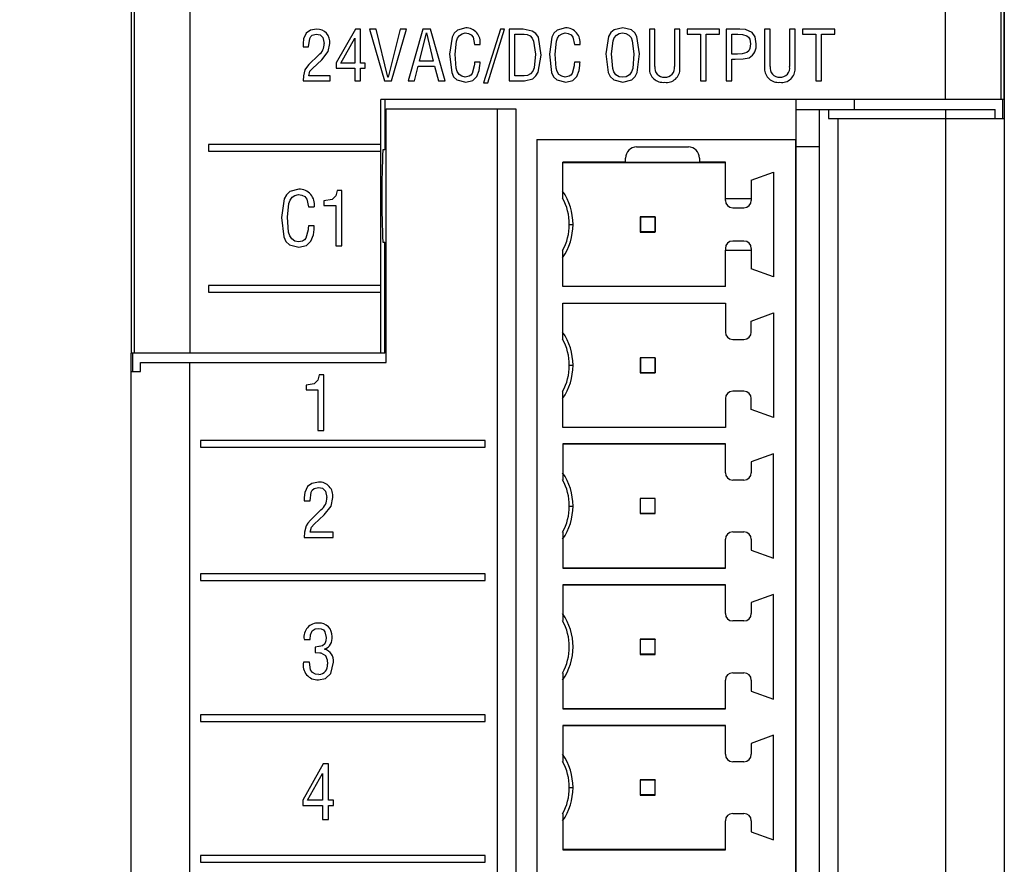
# Model space of a CAD drawing. Header units: millimetres. Extents: x 0 to 559, y 0 to 432.
# Tile 5 of 23: x 130 to 157, y 149 to 172. Entities that reach past the tile are written whole.
import ezdxf

# ---------------------------------------------------------------- set-up
doc = ezdxf.new("R2010")
doc.units = ezdxf.units.MM
doc.header["$LTSCALE"] = 2
doc.layers.add('DIMENSIONS', color=140, linetype='Continuous', lineweight=25)
doc.styles.add('SLDTEXTSTYLE0', font='TXT', dxfattribs={"width": 0.7})
doc.dimstyles.new('SLDDIMSTYLE0', dxfattribs={"dimtxt": 4.316016, "dimasz": 6.604, "dimexe": 0, "dimexo": 0.0625, "dimgap": 1.079004, "dimtad": 0, "dimtih": 1, "dimtoh": 1, "dimdec": 1, "dimrnd": 1e-09, "dimzin": 12, "dimdsep": 46, "dimtxsty": 'SLDTEXTSTYLE0', "dimsah": 1, "dimcen": 0.09, "dimadec": 0, "dimazin": 3, "dimtfac": 1, "dimtdec": 1, "dimtofl": 0, "dimtmove": 0, "dimatfit": 3, "dimfxl": 0, "dimfrac": 2, "dimtolj": 1, "dimtzin": 12, "dimarcsym": 0})

# ---------------------------------------------------------------- blocks, each defined once
blk = doc.blocks.new('_D')
at = {"layer": 'DIMENSIONS'}
for p, q in [((132.632, 200.337), (105.236, 200.337)), ((111.586, 200.337), (111.586, 155.89)), ((105.173, 148.064), (103.724, 148.064)), ((103.724, 148.064), (103.724, 141.204)), ((117.999, 148.064), (119.448, 148.064)), ((119.448, 148.064), (119.448, 141.204)), ((103.724, 141.204), (105.173, 141.204)), ((119.448, 141.204), (117.999, 141.204)), ((111.586, 95.791), (111.586, 140.238)), ((142.284, 95.791), (105.236, 95.791))]:
    blk.add_line(p, q, dxfattribs=at)
for points in [[(111.586, 200.337), (110.57, 193.733), (112.602, 193.733)], [(111.586, 95.791), (112.602, 102.395), (110.57, 102.395)]]:
    blk.add_solid(points, dxfattribs=at)
at = {"layer": 'DIMENSIONS', "char_height": 4.2333, "attachment_point": 1, "style": 'SLDTEXTSTYLE0'}
for s, insert in [('104.5', (103.378, 154.487)), ('4.12', (105.173, 146.662))]:
    blk.add_mtext(s, dxfattribs=dict(at, insert=insert))

msp = doc.modelspace()

# ---------------------------------------------------------------- linework, layer by layer
for p, q in [((133.017, 194.482), (133.017, 162.621)), ((156.627, 169.482), (156.627, 194.482)), ((156.629, 194.378), (156.629, 168.964)), ((133.108, 162.621), (133.108, 191.912)), ((134.608, 191.912), (134.608, 162.621)), ((155.035, 169.482), (155.035, 191.912)), ((156.535, 191.912), (156.535, 169.482)), ((139.081, 171.383), (138.565, 170.469)), ((139.219, 171.383), (139.081, 171.383)), ((139.219, 170.466), (139.219, 171.383)), ((139.639, 171.383), (139.467, 171.383)), ((139.467, 171.383), (139.869, 169.983)), ((139.962, 170.085), (139.639, 171.383)), ((140.293, 171.383), (139.966, 170.085)), ((140.061, 169.983), (140.465, 171.383)), ((140.465, 171.383), (140.293, 171.383)), ((140.905, 171.383), (140.505, 169.983)), ((140.817, 170.518), (141.002, 171.281)), ((141.11, 171.383), (140.905, 171.383)), ((141.002, 171.281), (141.006, 171.281)), ((141.006, 171.281), (141.187, 170.518)), ((141.505, 169.983), (141.11, 171.383)), ((143.001, 171.383), (142.547, 169.93)), ((142.661, 169.93), (143.115, 171.383)), ((143.115, 171.383), (143.001, 171.383)), ((143.622, 171.383), (143.241, 171.383)), ((143.241, 171.383), (143.241, 169.983)), ((143.391, 170.119), (143.391, 171.247)), ((143.391, 171.247), (143.641, 171.247)), ((147.182, 171.383), (147.032, 171.383)), ((147.032, 171.383), (147.032, 170.317)), ((147.182, 170.373), (147.182, 171.383)), ((147.707, 171.383), (147.707, 170.373)), ((147.857, 171.383), (147.707, 171.383)), ((147.857, 170.317), (147.857, 171.383)), ((148.929, 171.383), (148.054, 171.383)), ((148.054, 171.383), (148.054, 171.247)), ((148.054, 171.247), (148.416, 171.247)), ((148.416, 171.247), (148.416, 169.983)), ((148.567, 171.247), (148.929, 171.247)), ((148.567, 169.983), (148.567, 171.247)), ((148.929, 171.247), (148.929, 171.383)), ((149.109, 171.383), (149.109, 169.983)), ((149.477, 171.383), (149.109, 171.383)), ((149.259, 171.247), (149.424, 171.247)), ((149.259, 170.708), (149.259, 171.247)), ((150.147, 171.383), (150.147, 170.317)), ((150.298, 171.383), (150.147, 171.383)), ((150.298, 170.373), (150.298, 171.383)), ((150.823, 171.383), (150.823, 170.373)), ((150.973, 171.383), (150.823, 171.383)), ((150.973, 170.317), (150.973, 171.383)), ((152.045, 171.383), (151.17, 171.383)), ((151.17, 171.383), (151.17, 171.247)), ((151.17, 171.247), (151.532, 171.247)), ((151.532, 171.247), (151.532, 169.983)), ((151.683, 171.247), (152.045, 171.247)), ((151.683, 169.983), (151.683, 171.247)), ((152.045, 171.247), (152.045, 171.383)), ((137.666, 170.995), (137.666, 170.909)), ((138.684, 170.466), (139.065, 171.139)), ((139.065, 171.139), (139.069, 171.139)), ((139.069, 171.139), (139.069, 170.466)), ((142.305, 170.969), (142.456, 170.97)), ((145.006, 170.969), (145.157, 170.97)), ((137.666, 170.909), (137.817, 170.909)), ((138.088, 170.683), (137.824, 170.424)), ((145.853, 170.716), (145.853, 170.716)), ((146.614, 170.712), (146.614, 170.712)), ((149.414, 170.708), (149.259, 170.708)), ((137.919, 170.324), (138.17, 170.555)), ((138.565, 170.469), (138.565, 170.329)), ((139.069, 170.466), (138.684, 170.466)), ((139.344, 170.466), (139.219, 170.466)), ((139.344, 170.329), (139.344, 170.466)), ((141.187, 170.518), (140.817, 170.518)), ((142.456, 170.489), (142.306, 170.489)), ((145.156, 170.489), (145.006, 170.489)), ((149.259, 169.983), (149.259, 170.572)), ((149.259, 170.572), (149.355, 170.572)), ((138.565, 170.329), (139.069, 170.329)), ((139.069, 170.329), (139.069, 169.983)), ((139.219, 170.329), (139.344, 170.329)), ((139.219, 169.983), (139.219, 170.329)), ((140.677, 169.983), (140.779, 170.381)), ((140.779, 170.381), (141.223, 170.381)), ((141.223, 170.381), (141.333, 169.983)), ((137.665, 169.983), (138.403, 169.983)), ((138.403, 170.119), (137.818, 170.119)), ((138.403, 169.983), (138.403, 170.119)), ((139.069, 169.983), (139.219, 169.983)), ((139.869, 169.983), (140.061, 169.983)), ((139.966, 170.085), (139.962, 170.085)), ((140.505, 169.983), (140.677, 169.983)), ((141.333, 169.983), (141.505, 169.983)), ((142.547, 169.93), (142.661, 169.93)), ((143.241, 169.983), (143.65, 169.983)), ((143.641, 170.119), (143.391, 170.119)), ((148.416, 169.983), (148.567, 169.983)), ((149.109, 169.983), (149.259, 169.983)), ((151.532, 169.983), (151.683, 169.983)), ((155.035, 169.482), (139.771, 169.482)), ((139.771, 168.264), (139.771, 169.482)), ((139.876, 169.482), (139.876, 168.121)), ((150.989, 169.482), (150.989, 169.214)), ((152.569, 169.482), (152.569, 169.214)), ((156.535, 169.482), (155.035, 169.482)), ((156.627, 169.482), (156.535, 169.482)), ((156.591, 168.964), (156.591, 169.482)), ((139.916, 162.371), (139.916, 169.231)), ((139.916, 169.231), (142.921, 169.231)), ((142.921, 97.426), (142.921, 169.231)), ((142.921, 169.231), (143.416, 169.231)), ((143.416, 169.231), (143.416, 97.426)), ((150.989, 169.214), (150.989, 168.214)), ((150.989, 169.214), (151.629, 169.214)), ((151.629, 169.214), (151.879, 169.214)), ((151.629, 97.455), (151.629, 169.214)), ((151.879, 169.214), (151.879, 168.964)), ((151.879, 169.214), (155.041, 169.214)), ((155.041, 169.214), (155.041, 168.964)), ((155.041, 169.214), (156.379, 169.214)), ((156.379, 168.964), (156.379, 169.214)), ((151.879, 168.964), (152.129, 168.964)), ((152.129, 168.964), (152.129, 97.455)), ((152.129, 168.964), (155.043, 168.964)), ((155.043, 168.964), (155.043, 97.481)), ((155.043, 168.964), (156.629, 168.964)), ((156.629, 168.964), (156.629, 97.481)), ((143.987, 168.402), (150.987, 168.402)), ((143.987, 168.402), (143.987, 99.067)), ((150.987, 168.402), (150.987, 99.067)), ((135.108, 168.264), (135.108, 168.084)), ((139.771, 168.264), (135.108, 168.264)), ((135.108, 168.084), (139.771, 168.084)), ((139.771, 168.084), (139.771, 168.264)), ((139.771, 164.454), (139.771, 168.084)), ((139.876, 168.121), (139.825, 168.121)), ((146.687, 168.198), (148.087, 168.198)), ((150.989, 168.214), (150.989, 97.644)), ((150.989, 168.214), (151.629, 168.214)), ((146.387, 167.782), (144.687, 167.782)), ((144.687, 166.811), (144.687, 167.782)), ((149.087, 167.772), (144.687, 167.772)), ((146.387, 167.782), (146.387, 167.898)), ((146.387, 167.775), (146.387, 167.782)), ((148.387, 167.775), (146.387, 167.775)), ((148.387, 167.898), (148.387, 167.782)), ((149.087, 167.782), (148.387, 167.782)), ((148.387, 167.782), (148.387, 167.775)), ((149.087, 166.802), (149.087, 167.782)), ((149.787, 167.298), (150.387, 167.517)), ((150.387, 167.517), (150.387, 164.687)), ((149.787, 167.298), (149.787, 166.802)), ((138.713, 167.02), (138.587, 167.02)), ((138.713, 165.52), (138.713, 167.02)), ((138.231, 166.741), (138.231, 166.614)), ((149.087, 166.802), (149.787, 166.802)), ((149.087, 166.752), (149.087, 166.802)), ((149.787, 166.802), (149.787, 166.752)), ((137.81, 166.576), (137.971, 166.577)), ((138.231, 166.614), (138.552, 166.614)), ((138.552, 166.614), (138.552, 165.52)), ((149.287, 166.552), (149.587, 166.552)), ((146.787, 166.302), (146.781, 166.307)), ((147.192, 166.307), (146.781, 166.307)), ((146.781, 166.307), (146.781, 165.897)), ((147.187, 166.302), (146.787, 166.302)), ((146.787, 166.302), (146.787, 165.902)), ((147.192, 166.307), (147.187, 166.302)), ((147.187, 166.302), (147.187, 165.902)), ((147.192, 165.897), (147.192, 166.307)), ((137.971, 166.062), (137.81, 166.062)), ((144.867, 166.102), (144.967, 166.102)), ((146.787, 165.902), (146.781, 165.897)), ((146.781, 165.897), (147.192, 165.897)), ((147.187, 165.902), (146.787, 165.902)), ((147.192, 165.897), (147.187, 165.902)), ((139.825, 165.621), (139.876, 165.621)), ((139.876, 162.621), (139.876, 165.621)), ((149.587, 165.652), (149.287, 165.652)), ((138.552, 165.52), (138.713, 165.52)), ((144.687, 164.422), (144.687, 165.393)), ((149.087, 165.452), (149.087, 165.402)), ((149.087, 164.422), (149.087, 165.402)), ((149.087, 165.402), (149.787, 165.402)), ((149.787, 165.452), (149.787, 165.402)), ((149.787, 165.402), (149.787, 164.906)), ((150.387, 164.687), (149.787, 164.906)), ((135.108, 164.454), (135.108, 164.274)), ((139.771, 164.454), (135.108, 164.454)), ((139.771, 164.274), (139.771, 164.454)), ((144.687, 164.432), (149.087, 164.432)), ((149.087, 164.422), (144.687, 164.422)), ((135.108, 164.274), (139.771, 164.274)), ((139.771, 162.621), (139.771, 164.274)), ((144.687, 163.972), (149.087, 163.972)), ((144.687, 163.001), (144.687, 163.972)), ((149.087, 163.962), (144.687, 163.962)), ((149.087, 163.972), (149.087, 163.192)), ((149.787, 163.488), (150.387, 163.707)), ((149.787, 163.192), (149.787, 163.488)), ((150.387, 163.707), (150.387, 160.877)), ((149.287, 162.992), (149.587, 162.992)), ((133.108, 162.621), (133.017, 162.621)), ((133.019, 162.121), (133.019, 162.621)), ((133.057, 162.621), (133.057, 162.121)), ((134.608, 162.621), (133.108, 162.621)), ((139.771, 162.621), (134.608, 162.621)), ((139.876, 162.621), (139.771, 162.621)), ((146.781, 162.497), (146.781, 162.087)), ((146.787, 162.492), (146.781, 162.497)), ((147.192, 162.497), (146.781, 162.497)), ((146.787, 162.492), (146.787, 162.092)), ((147.187, 162.492), (146.787, 162.492)), ((147.192, 162.497), (147.187, 162.492)), ((147.187, 162.492), (147.187, 162.092)), ((147.192, 162.087), (147.192, 162.497)), ((133.267, 162.121), (133.267, 162.371)), ((133.267, 162.371), (134.603, 162.371)), ((134.603, 97.498), (134.603, 162.371)), ((134.603, 162.371), (139.916, 162.371)), ((144.867, 162.292), (144.967, 162.292)), ((133.017, 162.121), (133.267, 162.121)), ((133.017, 97.498), (133.017, 162.121)), ((138.227, 162.032), (138.101, 162.032)), ((138.227, 160.532), (138.227, 162.032)), ((146.787, 162.092), (146.781, 162.087)), ((146.781, 162.087), (147.192, 162.087)), ((147.187, 162.092), (146.787, 162.092)), ((147.192, 162.087), (147.187, 162.092)), ((137.746, 161.754), (137.746, 161.626)), ((137.746, 161.754), (137.746, 161.754)), ((137.746, 161.754), (137.746, 161.626)), ((137.746, 161.626), (138.066, 161.626)), ((138.066, 161.626), (138.066, 160.532)), ((138.066, 161.626), (138.066, 161.626)), ((138.066, 161.626), (138.066, 160.532)), ((144.687, 160.612), (144.687, 161.583)), ((149.087, 161.392), (149.087, 160.612)), ((149.587, 161.592), (149.287, 161.592)), ((149.787, 161.096), (149.787, 161.392)), ((150.387, 160.877), (149.787, 161.096)), ((144.687, 160.622), (149.087, 160.622)), ((149.087, 160.612), (144.687, 160.612)), ((138.066, 160.532), (138.227, 160.532)), ((142.59, 160.261), (134.891, 160.261)), ((134.891, 160.261), (134.891, 160.081)), ((134.891, 160.261), (134.891, 160.081)), ((134.891, 160.081), (142.59, 160.081)), ((142.59, 160.081), (142.59, 160.261)), ((149.087, 160.167), (144.687, 160.167)), ((144.687, 160.167), (144.687, 159.196)), ((149.087, 160.157), (144.687, 160.157)), ((149.087, 159.387), (149.087, 160.167)), ((150.387, 159.902), (149.787, 159.683)), ((150.387, 157.072), (150.387, 159.902)), ((149.787, 159.683), (149.787, 159.387)), ((137.788, 159.017), (137.788, 159.017)), ((138.08, 158.986), (138.08, 158.986)), ((138.088, 159.132), (138.088, 159.132)), ((149.587, 159.187), (149.287, 159.187)), ((137.695, 158.716), (137.695, 158.624)), ((137.695, 158.716), (137.695, 158.716)), ((137.695, 158.716), (137.695, 158.624)), ((138.305, 158.72), (138.305, 158.72)), ((146.787, 158.687), (146.781, 158.692)), ((147.192, 158.692), (146.781, 158.692)), ((146.781, 158.692), (146.781, 158.282)), ((147.192, 158.692), (147.187, 158.687)), ((147.192, 158.282), (147.192, 158.692)), ((137.695, 158.624), (137.856, 158.624)), ((144.867, 158.487), (144.967, 158.487)), ((146.787, 158.287), (146.787, 158.687)), ((147.187, 158.687), (146.787, 158.687)), ((147.187, 158.287), (147.187, 158.687)), ((138.147, 158.382), (137.864, 158.104)), ((138.147, 158.382), (137.864, 158.104)), ((137.966, 157.998), (138.234, 158.245)), ((138.147, 158.382), (138.147, 158.382)), ((146.787, 158.287), (146.781, 158.282)), ((146.781, 158.282), (147.192, 158.282)), ((147.187, 158.287), (146.787, 158.287)), ((147.192, 158.282), (147.187, 158.287)), ((137.751, 157.953), (137.751, 157.953)), ((137.864, 158.104), (137.864, 158.104)), ((137.693, 157.632), (138.484, 157.632)), ((138.484, 157.778), (137.858, 157.778)), ((138.484, 157.632), (138.484, 157.778)), ((144.687, 157.778), (144.687, 156.807)), ((149.287, 157.787), (149.587, 157.787)), ((149.087, 156.807), (149.087, 157.587)), ((149.787, 157.587), (149.787, 157.291)), ((149.787, 157.291), (150.387, 157.072)), ((142.59, 156.651), (134.891, 156.651)), ((134.891, 156.651), (134.891, 156.471)), ((134.891, 156.651), (134.891, 156.471)), ((142.59, 156.471), (142.59, 156.651)), ((144.687, 156.817), (149.087, 156.817)), ((144.687, 156.807), (149.087, 156.807)), ((134.891, 156.471), (142.59, 156.471)), ((149.087, 156.357), (144.687, 156.357)), ((144.687, 156.357), (144.687, 155.386)), ((149.087, 156.347), (144.687, 156.347)), ((149.087, 155.577), (149.087, 156.357)), ((150.387, 156.092), (149.787, 155.873)), ((150.387, 153.262), (150.387, 156.092)), ((149.787, 155.873), (149.787, 155.577)), ((149.587, 155.377), (149.287, 155.377)), ((138.086, 155.176), (138.086, 155.176)), ((137.695, 154.881), (137.856, 154.881)), ((138.289, 154.929), (138.288, 154.929)), ((146.781, 154.882), (146.781, 154.472)), ((146.787, 154.877), (146.781, 154.882)), ((147.192, 154.882), (146.781, 154.882)), ((146.787, 154.477), (146.787, 154.877)), ((147.187, 154.877), (146.787, 154.877)), ((147.192, 154.882), (147.187, 154.877)), ((147.187, 154.477), (147.187, 154.877)), ((147.192, 154.472), (147.192, 154.882)), ((137.99, 154.673), (137.99, 154.527)), ((137.99, 154.673), (137.99, 154.673)), ((137.99, 154.673), (137.99, 154.527)), ((137.99, 154.527), (137.99, 154.527)), ((138.248, 154.614), (138.248, 154.618)), ((146.787, 154.477), (146.781, 154.472)), ((146.781, 154.472), (147.192, 154.472)), ((147.187, 154.477), (146.787, 154.477)), ((147.192, 154.472), (147.187, 154.477)), ((137.839, 154.261), (137.675, 154.261)), ((138.326, 154.207), (138.325, 154.207)), ((138.096, 153.931), (138.096, 153.931)), ((144.687, 153.968), (144.687, 152.997)), ((149.287, 153.977), (149.587, 153.977)), ((138.083, 153.785), (138.082, 153.785)), ((149.087, 152.997), (149.087, 153.777)), ((149.787, 153.777), (149.787, 153.481)), ((149.787, 153.481), (150.387, 153.262)), ((142.59, 152.841), (134.891, 152.841)), ((134.891, 152.841), (134.891, 152.661)), ((134.891, 152.841), (134.891, 152.661)), ((142.59, 152.661), (142.59, 152.841)), ((144.687, 153.007), (149.087, 153.007)), ((144.687, 152.997), (149.087, 152.997)), ((134.891, 152.661), (142.59, 152.661)), ((149.087, 152.552), (144.687, 152.552)), ((144.687, 152.552), (144.687, 151.581)), ((149.087, 152.542), (144.687, 152.542)), ((149.087, 151.772), (149.087, 152.552)), ((150.387, 152.287), (149.787, 152.068)), ((149.787, 152.068), (149.787, 151.772)), ((150.387, 149.457), (150.387, 152.287)), ((138.21, 151.512), (137.656, 150.533)), ((138.21, 151.512), (137.657, 150.533)), ((138.357, 151.512), (138.21, 151.512)), ((138.357, 150.529), (138.357, 151.512)), ((149.587, 151.572), (149.287, 151.572)), ((137.784, 150.529), (138.192, 151.25)), ((138.192, 151.25), (138.196, 151.25)), ((138.196, 151.25), (138.196, 151.25)), ((138.196, 151.25), (138.196, 150.529)), ((138.196, 151.25), (138.196, 150.529)), ((146.787, 151.072), (146.781, 151.077)), ((147.192, 151.077), (146.781, 151.077)), ((146.781, 151.077), (146.781, 150.667)), ((147.187, 151.072), (146.787, 151.072)), ((146.787, 150.672), (146.787, 151.072)), ((147.192, 151.077), (147.187, 151.072)), ((147.187, 150.672), (147.187, 151.072)), ((147.192, 150.667), (147.192, 151.077)), ((144.867, 150.872), (144.967, 150.872)), ((137.656, 150.533), (137.656, 150.383)), ((137.657, 150.533), (137.656, 150.533)), ((137.657, 150.533), (137.657, 150.383)), ((138.196, 150.529), (137.784, 150.529)), ((138.196, 150.529), (138.196, 150.529)), ((138.491, 150.529), (138.357, 150.529)), ((138.491, 150.383), (138.491, 150.529)), ((146.787, 150.672), (146.781, 150.667)), ((146.781, 150.667), (147.192, 150.667)), ((147.187, 150.672), (146.787, 150.672)), ((147.192, 150.667), (147.187, 150.672)), ((137.656, 150.383), (138.196, 150.383)), ((138.196, 150.383), (138.196, 150.012)), ((138.196, 150.383), (138.196, 150.012)), ((138.196, 150.383), (138.196, 150.383)), ((138.357, 150.012), (138.357, 150.383)), ((138.357, 150.383), (138.491, 150.383)), ((149.287, 150.172), (149.587, 150.172)), ((138.196, 150.012), (138.357, 150.012)), ((144.687, 150.163), (144.687, 149.192)), ((149.087, 149.192), (149.087, 149.972)), ((149.787, 149.972), (149.787, 149.676)), ((149.787, 149.676), (150.387, 149.457)), ((144.687, 149.202), (149.087, 149.202)), ((144.687, 149.192), (149.087, 149.192)), ((142.59, 149.031), (134.891, 149.031)), ((134.891, 149.031), (134.891, 148.851)), ((134.891, 149.031), (134.891, 148.851)), ((134.891, 148.851), (142.59, 148.851)), ((142.59, 148.851), (142.59, 149.031))]:
    msp.add_line(p, q)
at = {"flags": 128}
for points in [[(137.753, 171.276), (137.681, 171.125), (137.666, 170.995)], [(138.033, 171.383), (137.864, 171.353), (137.753, 171.276)], [(137.817, 170.909), (137.846, 171.132), (137.873, 171.182), (137.916, 171.219), (138.025, 171.247)], [(138.025, 171.247), (138.128, 171.228), (138.203, 171.158), (138.236, 170.998)], [(142.066, 171.417), (141.839, 171.355), (141.751, 171.276), (141.697, 171.171), (141.629, 170.703)], [(141.783, 170.707), (141.816, 171.058), (141.844, 171.142), (141.894, 171.214), (141.968, 171.261), (142.054, 171.281)], [(142.054, 171.281), (142.138, 171.27), (142.214, 171.231), (142.265, 171.164), (142.305, 170.969)], [(144.102, 170.683), (144.029, 171.163), (143.961, 171.264), (143.86, 171.333), (143.622, 171.383)], [(143.641, 171.247), (143.727, 171.236), (143.806, 171.2), (143.866, 171.136), (143.901, 171.056), (143.948, 170.711)], [(144.766, 171.417), (144.539, 171.355), (144.452, 171.276), (144.397, 171.171), (144.329, 170.703)], [(144.483, 170.707), (144.517, 171.058), (144.544, 171.142), (144.595, 171.214), (144.669, 171.261), (144.755, 171.281)], [(144.755, 171.281), (144.839, 171.27), (144.914, 171.231), (144.965, 171.164), (145.006, 170.969)], [(146.314, 171.417), (146.082, 171.362), (145.988, 171.289), (145.927, 171.187), (145.853, 170.716)], [(146.006, 170.712), (146.049, 171.069), (146.083, 171.153), (146.139, 171.223), (146.218, 171.266), (146.307, 171.281)], [(146.307, 171.281), (146.396, 171.267), (146.476, 171.225), (146.535, 171.156), (146.57, 171.072), (146.614, 170.712)], [(146.768, 170.716), (146.696, 171.185), (146.636, 171.287), (146.544, 171.361), (146.314, 171.417)], [(149.424, 171.247), (149.549, 171.242), (149.668, 171.204), (149.715, 171.165), (149.745, 171.11), (149.765, 170.987)], [(149.81, 171.294), (149.632, 171.371), (149.477, 171.383)], [(149.918, 170.991), (149.889, 171.173), (149.81, 171.294)], [(138.17, 170.555), (138.348, 170.776), (138.389, 170.995)], [(149.765, 170.987), (149.748, 170.857), (149.719, 170.798), (149.67, 170.754), (149.545, 170.715), (149.414, 170.708)], [(141.629, 170.703), (141.686, 170.21), (141.738, 170.097), (141.829, 170.013), (142.067, 169.948)], [(142.054, 170.085), (141.963, 170.108), (141.886, 170.161), (141.834, 170.24), (141.808, 170.331), (141.783, 170.707)], [(143.948, 170.711), (143.916, 170.334), (143.88, 170.246), (143.819, 170.174), (143.735, 170.131), (143.641, 170.119)], [(143.65, 169.983), (143.876, 170.042), (143.964, 170.119), (144.021, 170.222), (144.102, 170.683)], [(144.329, 170.703), (144.386, 170.21), (144.439, 170.097), (144.53, 170.013), (144.768, 169.948)], [(144.755, 170.085), (144.663, 170.108), (144.586, 170.161), (144.535, 170.24), (144.509, 170.331), (144.483, 170.707)], [(145.853, 170.716), (145.919, 170.214), (145.975, 170.1), (146.067, 170.013), (146.31, 169.948)], [(146.31, 170.085), (146.213, 170.098), (146.127, 170.145), (146.069, 170.225), (146.039, 170.319), (146.006, 170.712)], [(146.31, 169.948), (146.554, 170.013), (146.646, 170.1), (146.702, 170.214), (146.768, 170.716)], [(146.614, 170.712), (146.582, 170.319), (146.551, 170.225), (146.494, 170.145), (146.408, 170.098), (146.31, 170.085)], [(137.824, 170.424), (137.758, 170.35), (137.718, 170.283)], [(142.306, 170.489), (142.3, 170.435), (142.296, 170.393)], [(142.449, 170.402), (142.453, 170.451), (142.456, 170.489)], [(145.006, 170.489), (145.001, 170.435), (144.997, 170.393)], [(145.149, 170.402), (145.153, 170.451), (145.156, 170.489)], [(149.355, 170.572), (149.565, 170.578), (149.727, 170.611)], [(137.718, 170.283), (137.675, 170.117), (137.665, 169.983)], [(137.818, 170.119), (137.852, 170.246), (137.919, 170.324)], [(142.296, 170.393), (142.238, 170.183), (142.206, 170.139), (142.161, 170.108), (142.054, 170.085)], [(142.369, 170.102), (142.433, 170.265), (142.449, 170.402)], [(144.997, 170.393), (144.939, 170.183), (144.906, 170.139), (144.861, 170.108), (144.755, 170.085)], [(145.069, 170.102), (145.134, 170.265), (145.149, 170.402)], [(142.067, 169.948), (142.257, 169.996), (142.369, 170.102)], [(144.768, 169.948), (144.957, 169.996), (145.069, 170.102)], [(137.553, 167.057), (137.31, 166.99), (137.216, 166.905), (137.158, 166.792), (137.085, 166.291)], [(138.587, 167.02), (138.553, 166.88), (138.453, 166.78), (138.231, 166.741)], [(137.25, 166.295), (137.286, 166.671), (137.315, 166.761), (137.369, 166.838), (137.448, 166.889), (137.541, 166.911)], [(137.541, 166.911), (137.631, 166.898), (137.712, 166.857), (137.766, 166.785), (137.81, 166.576)], [(137.085, 166.291), (137.146, 165.763), (137.202, 165.642), (137.299, 165.552), (137.555, 165.483)], [(137.541, 165.629), (137.443, 165.653), (137.36, 165.71), (137.305, 165.795), (137.277, 165.892), (137.25, 166.295)], [(137.8, 165.959), (137.738, 165.734), (137.703, 165.687), (137.655, 165.654), (137.541, 165.629)], [(137.81, 166.062), (137.804, 166.004), (137.8, 165.959)], [(137.878, 165.647), (137.947, 165.821), (137.963, 165.969)], [(137.963, 165.969), (137.968, 166.021), (137.971, 166.062)], [(137.555, 165.483), (137.758, 165.534), (137.878, 165.647)], [(138.101, 162.032), (138.067, 161.892), (137.968, 161.792), (137.746, 161.754)], [(138.101, 162.032), (138.067, 161.892), (137.968, 161.792), (137.746, 161.754)], [(137.788, 159.017), (137.711, 158.856), (137.695, 158.716)], [(137.788, 159.017), (137.711, 158.856), (137.695, 158.716)], [(138.088, 159.132), (137.907, 159.1), (137.788, 159.017)], [(138.088, 159.132), (137.907, 159.1), (137.788, 159.017)], [(137.856, 158.624), (137.888, 158.863), (137.916, 158.917), (137.963, 158.956), (138.08, 158.986)], [(138.08, 158.986), (138.189, 158.965), (138.27, 158.891), (138.305, 158.72)], [(138.08, 158.986), (138.189, 158.965), (138.27, 158.891), (138.305, 158.72)], [(138.234, 158.245), (138.425, 158.482), (138.47, 158.716)], [(137.751, 157.953), (137.704, 157.776), (137.693, 157.632)], [(137.751, 157.953), (137.704, 157.776), (137.693, 157.632)], [(137.864, 158.104), (137.793, 158.025), (137.751, 157.953)], [(137.864, 158.104), (137.794, 158.025), (137.751, 157.953)], [(137.858, 157.778), (137.894, 157.913), (137.966, 157.998)], [(137.856, 154.881), (137.866, 155.002), (137.913, 155.112), (137.992, 155.162), (138.086, 155.176)], [(138.086, 155.176), (138.154, 155.168), (138.216, 155.14), (138.259, 155.087), (138.288, 154.929)], [(138.086, 155.176), (138.154, 155.168), (138.216, 155.14), (138.259, 155.087), (138.289, 154.929)], [(138.288, 154.929), (138.28, 154.843), (138.253, 154.761), (138.191, 154.702), (137.99, 154.673)], [(138.289, 154.929), (138.28, 154.843), (138.253, 154.761), (138.192, 154.702), (138.104, 154.689)], [(137.99, 154.527), (138.144, 154.516), (138.275, 154.441), (138.317, 154.328), (138.325, 154.207)], [(138.117, 154.518), (138.144, 154.516), (138.275, 154.441), (138.317, 154.328), (138.326, 154.207)], [(138.096, 153.931), (138.006, 153.943), (137.925, 153.981), (137.87, 154.052), (137.839, 154.261)], [(138.082, 153.785), (138.277, 153.824), (138.42, 153.959), (138.487, 154.263)]]:
    msp.add_lwpolyline(points, dxfattribs=at)
for centre, radius, start, end in [((138.048, 171.039), 0.344, 352.5856, 92.5473), ((142.07, 171.027), 0.39, 351.4956, 90.679), ((144.771, 171.027), 0.39, 351.4956, 90.679), ((137.872, 170.976), 0.364, 306.2948, 3.478), ((149.549, 170.94), 0.373, 298.4808, 7.8672), ((147.395, 170.309), 0.364, 178.6674, 277.7945), ((147.426, 170.331), 0.247, 170.256, 274.3448), ((147.464, 170.331), 0.247, 265.4931, 9.9447), ((147.497, 170.304), 0.36, 261.5583, 1.9787), ((150.511, 170.309), 0.364, 178.6674, 277.7945), ((150.541, 170.331), 0.247, 170.256, 274.3448), ((150.58, 170.331), 0.247, 265.4931, 9.9447), ((150.613, 170.304), 0.36, 261.5583, 1.9787), ((166.075, 166.871), 26.28, 177.2737, 182.7263), ((146.687, 167.898), 0.3, 90, 180), ((148.087, 167.898), 0.3, 0, 90), ((137.558, 166.639), 0.418, 351.4956, 90.679), ((143.38, 166.102), 1.586, 0, 34.563), ((143.38, 166.102), 1.486, 0, 28.4893), ((149.287, 166.752), 0.2, 180, 270), ((149.587, 166.752), 0.2, 270, 0), ((143.38, 166.102), 1.586, 325.437, 0), ((143.38, 166.102), 1.486, 331.5107, 0), ((149.287, 165.452), 0.2, 90, 180), ((149.587, 165.452), 0.2, 360, 90), ((143.38, 162.292), 1.586, 0, 34.563), ((143.38, 162.292), 1.486, 0, 28.4893), ((149.287, 163.192), 0.2, 180, 270), ((149.587, 163.192), 0.2, 270, 0), ((143.38, 162.292), 1.586, 325.437, 0), ((143.38, 162.292), 1.486, 331.5107, 0), ((149.287, 161.392), 0.2, 90, 180), ((149.587, 161.392), 0.2, 0, 90), ((143.38, 158.487), 1.586, 0, 34.563), ((149.287, 159.387), 0.2, 180, 270), ((149.587, 159.387), 0.2, 270, 0), ((138.104, 158.764), 0.369, 352.5845, 92.5462), ((143.38, 158.487), 1.486, 0, 28.4893), ((137.916, 158.696), 0.39, 306.2964, 3.4781), ((137.916, 158.696), 0.39, 306.2964, 3.4781), ((143.38, 158.487), 1.486, 331.5107, 0), ((143.38, 158.487), 1.586, 325.437, 0), ((149.287, 157.587), 0.2, 90, 180), ((149.587, 157.587), 0.2, 0, 90), ((143.38, 154.677), 1.586, 325.437, 34.563), ((149.287, 155.577), 0.2, 180, 270), ((149.587, 155.577), 0.2, 270, 0), ((138.072, 154.941), 0.382, 87.2773, 188.959), ((138.072, 154.941), 0.382, 87.2773, 188.959), ((138.105, 154.977), 0.345, 356.0823, 92.5932), ((143.38, 154.677), 1.486, 331.5107, 28.4893), ((138.147, 154.908), 0.306, 289.1419, 8.62), ((138.167, 154.302), 0.322, 352.9388, 75.5009), ((138.062, 154.18), 0.395, 168.1843, 272.9246), ((138.062, 154.18), 0.395, 168.1843, 272.9246), ((138.092, 154.168), 0.237, 270.9926, 9.4812), ((138.092, 154.168), 0.237, 270.9926, 9.4812), ((149.287, 153.777), 0.2, 90, 180), ((149.587, 153.777), 0.2, 0, 90), ((143.38, 150.872), 1.586, 0, 34.563), ((149.287, 151.772), 0.2, 180, 270), ((149.587, 151.772), 0.2, 270, 0), ((143.38, 150.872), 1.486, 0, 28.4893), ((143.38, 150.872), 1.486, 331.5107, 0), ((143.38, 150.872), 1.586, 325.437, 0), ((149.287, 149.972), 0.2, 90, 180), ((149.587, 149.972), 0.2, 0, 90)]:
    msp.add_arc(centre, radius, start, end)

# ---------------------------------------------------------------- dimensions: what is measured, and where the dimension line sits
at = {"layer": 'DIMENSIONS'}
dim = msp.add_linear_dim(base=(111.586, 200.337), p1=(144.824, 95.791), p2=(135.172, 200.337), angle=90, dimstyle='SLDDIMSTYLE0', dxfattribs=at)
dim.commit()
dim.dimension.update_dxf_attribs({"geometry": '_D', "text_midpoint": (111.586, 148.064), "dimtype": 160})

doc.saveas('drawing.dxf')
